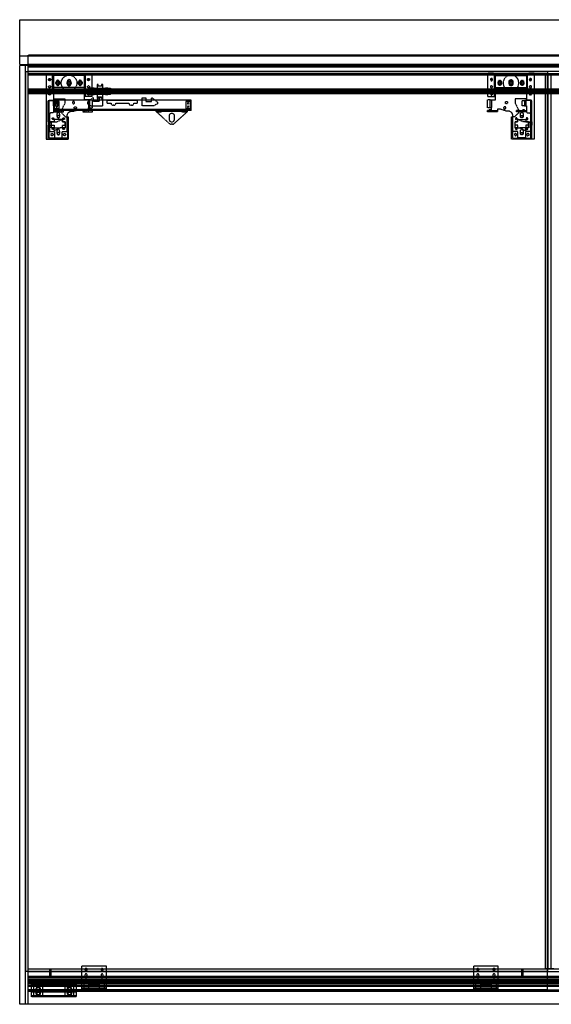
# Model space of a CAD drawing. Header units: millimetres. Extents: x 0 to 3534, y 0 to 2202.
# Tile 1 of 3: x 0 to 1190, y 0 to 2202. Entities that reach past the tile are written whole.
import ezdxf

# ---------------------------------------------------------------- set-up
doc = ezdxf.new("R2010")
doc.units = ezdxf.units.MM
doc.header["$LTSCALE"] = 10
doc.linetypes.add('ALLCAD_Strich', pattern=[0.2, 0.15, -0.05])
doc.layers.add('BESCH_KONT_sich_schn_ansi_2d', color=40, linetype='Continuous')

msp = doc.modelspace()

# ---------------------------------------------------------------- linework, layer by layer
at = {"layer": 'BESCH_KONT_sich_schn_ansi_2d', "linetype": 'ALLCAD_Strich', "extrusion": (0, 1, -2.22045e-16)}
for p, q in [((0, 2202), (3534, 2202)), ((0, 2102), (0, 2202)), ((0, 2121), (3534, 2121)), ((3515, 2122.5), (19, 2122.5)), ((19, 2121.6), (19, 2122.5)), ((3515, 2122), (19, 2122)), ((3515, 2121.6), (19, 2121.6)), ((19, 2121), (19, 2121.6)), ((19, 2121), (19, 2121)), ((19, 2121), (19, 2121)), ((19, 2121), (19, 2121)), ((19, 2121), (19, 2121)), ((19, 2121), (19, 2121)), ((19, 2121), (19, 2121)), ((19, 2121), (19, 2121)), ((19, 2121), (19, 2121)), ((19, 2121), (19, 2121)), ((19, 2121), (19, 2121)), ((19, 2102), (19, 2121)), ((19, 2121), (19, 2121)), ((19, 2121), (19, 2121)), ((19, 2121), (19, 2121)), ((19, 2121), (19, 2121)), ((19, 2121), (19, 2121)), ((19, 2121), (19, 2121)), ((19, 2121), (19, 2121)), ((19, 2121), (19, 2121)), ((19, 2121), (19, 2121)), ((19, 2121), (19, 2121)), ((19, 2121), (19, 2121)), ((19, 2121), (19, 2121)), ((19, 2121), (19, 2121)), ((19, 2121), (19, 2121)), ((19, 2121), (19, 2121)), ((0, 2102), (3534, 2102)), ((0, 2100), (19, 2100)), ((0, 0), (0, 2100)), ((13, 0), (13, 2100)), ((19, 2100), (19, 2102)), ((3515, 2101.5), (19, 2101.5)), ((19, 0), (19, 2100)), ((3515, 2100), (19, 2100)), ((3515, 2098.5), (19, 2098.5)), ((1314, 2097.5), (19, 2097.5)), ((1257.5, 2096), (19, 2096)), ((13.5, 2086.5), (1182, 2086.5)), ((13.5, 73.5), (13.5, 2086.5)), ((19, 2087), (3515, 2087)), ((59, 2081), (19, 2081)), ((19, 2080), (1181, 2080)), ((19, 32), (19, 2080)), ((3515, 2079), (19, 2079)), ((1238, 2078), (19, 2078)), ((59, 2082), (71, 2082)), ((59, 2080), (59, 2082)), ((71, 2081), (59, 2081)), ((59, 2080), (59, 1935)), ((71, 2080), (71, 2082)), ((150, 2081), (71, 2081)), ((73.5, 2050.5), (73.5, 2080)), ((75.5, 2080), (75.5, 2050.5)), ((76, 2077), (76, 2025)), ((145, 2077), (76, 2077)), ((145, 2023), (145, 2077)), ((145.5, 2050.5), (145.5, 2080)), ((147.5, 2030), (147.5, 2080)), ((150, 2082), (162, 2082)), ((150, 2080), (150, 2082)), ((162, 2081), (150, 2081)), ((162, 2080), (162, 2082)), ((1048, 2081), (162, 2081)), ((162, 2030), (162, 2080)), ((1048, 2080), (1048, 2082)), ((1060, 2082), (1048, 2082)), ((1060, 2081), (1048, 2081)), ((1048, 2030), (1048, 2080)), ((1060, 2080), (1060, 2082)), ((1139, 2081), (1060, 2081)), ((1062.5, 2030), (1062.5, 2080)), ((1064.5, 2050.5), (1064.5, 2080)), ((1065, 2023), (1065, 2077)), ((1065, 2077), (1134, 2077)), ((1134, 2077), (1134, 2025)), ((1134.5, 2080), (1134.5, 2050.5)), ((1136.5, 2050.5), (1136.5, 2080)), ((1139, 2080), (1139, 2082)), ((1151, 2082), (1139, 2082)), ((1151, 2081), (1139, 2081)), ((1151, 2080), (1151, 2082)), ((1221, 2081), (1151, 2081)), ((1151, 2080), (1151, 1935)), ((1176.5, 79), (1176.5, 2081)), ((1181, 2080), (2353, 2080)), ((1181, 32), (1181, 2080)), ((1182, 73.5), (1182, 2086.5)), ((1182.5, 79), (1182.5, 2081)), ((1189.5, 79), (1189.5, 2081)), ((73.5, 2050.5), (73.5, 2047)), ((75.5, 2050.5), (73.5, 2050.5)), ((145.5, 2050.5), (75.5, 2050.5)), ((82.5, 2064), (82.5, 2058)), ((88.5, 2058), (88.5, 2064)), ((106.5, 2064), (106.5, 2058)), ((114.5, 2058), (114.5, 2064)), ((132.5, 2064), (132.5, 2058)), ((138.5, 2058), (138.5, 2064)), ((147.2, 2050.5), (145.5, 2050.5)), ((147.2, 2047), (147.2, 2050.5)), ((161, 2048.5), (156, 2048.5)), ((156, 2045.5), (156, 2048.5)), ((157, 2046.5), (157, 2048.5)), ((160, 2046.5), (160, 2048.5)), ((161, 2045.5), (161, 2048.5)), ((167, 2048.5), (162, 2048.5)), ((167, 2048.5), (192, 2048.5)), ((167, 2045.5), (167, 2048.5)), ((175.8, 2057), (173.2, 2057)), ((173.2, 2057), (173.2, 2048.5)), ((175.8, 2053.5), (175.8, 2057)), ((183.2, 2053.5), (175.8, 2053.5)), ((183.2, 2057), (183.2, 2053.5)), ((185.8, 2057), (183.2, 2057)), ((185.8, 2048.5), (185.8, 2057)), ((197, 2048.5), (192, 2048.5)), ((192, 2045.5), (192, 2048.5)), ((197, 2045.5), (197, 2048.5)), ((198, 2048.5), (203, 2048.5)), ((198, 2048.5), (198, 2045.5)), ((199, 2048.5), (199, 2046.5)), ((202, 2048.5), (202, 2046.5)), ((203, 2048.5), (203, 2045.5)), ((1062.8, 2050.5), (1064.5, 2050.5)), ((1062.8, 2047), (1062.8, 2050.5)), ((1064.5, 2050.5), (1134.5, 2050.5)), ((1071.5, 2058), (1071.5, 2064)), ((1077.5, 2064), (1077.5, 2058)), ((1095.5, 2058), (1095.5, 2064)), ((1103.5, 2064), (1103.5, 2058)), ((1121.5, 2058), (1121.5, 2064)), ((1127.5, 2064), (1127.5, 2058)), ((1134.5, 2050.5), (1136.5, 2050.5)), ((1136.5, 2050.5), (1136.5, 2047)), ((3515, 2046.5), (19, 2046.5)), ((3515, 2045.5), (19, 2045.5)), ((3515, 2044), (19, 2044)), ((3515, 2043), (19, 2043)), ((3515, 2040), (19, 2040)), ((3515, 2037.5), (19, 2037.5)), ((3515, 2036.5), (19, 2036.5)), ((73.5, 2047), (75.5, 2047)), ((75.5, 2047), (75.5, 2022)), ((145.5, 2047), (147.2, 2047)), ((145.5, 2030), (145.5, 2047)), ((162, 2030), (145.5, 2030)), ((163.3, 2027), (151.8, 2017.5)), ((152, 2043.5), (152, 2045.5)), ((207, 2043.5), (152, 2043.5)), ((152, 2039.5), (152, 2037.5)), ((152, 2039.5), (207, 2039.5)), ((207, 2037.5), (152, 2037.5)), ((156, 2037.5), (156, 2034.5)), ((156, 2034.5), (161, 2034.5)), ((157, 2046.5), (157, 2046.5)), ((157, 2046.5), (157, 2046.5)), ((157, 2046.5), (157, 2046.5)), ((157, 2046.5), (157, 2046.5)), ((157, 2046.5), (157, 2046.5)), ((157, 2046.5), (157, 2046.5)), ((157, 2046.5), (157, 2046.5)), ((157, 2046.5), (157, 2046.5)), ((157, 2046.5), (157, 2046.5)), ((157, 2046.5), (157, 2046.5)), ((157, 2046.5), (157, 2046.5)), ((157, 2046.5), (157, 2046.5)), ((157, 2046.5), (157, 2046.5)), ((157, 2046.5), (157, 2046.5)), ((157, 2046.5), (157, 2046.5)), ((157, 2046.5), (157, 2046.5)), ((157, 2046.5), (157, 2046.5)), ((157, 2046.5), (157, 2046.5)), ((157, 2046.5), (157, 2046.5)), ((157, 2046.5), (157, 2046.5)), ((157, 2036.5), (157, 2036.5)), ((157, 2036.5), (157, 2036.5)), ((157, 2036.5), (157, 2036.5)), ((157, 2036.5), (157, 2036.5)), ((157, 2036.5), (157, 2036.5)), ((157, 2036.5), (157, 2036.5)), ((157, 2036.5), (157, 2036.5)), ((157, 2036.5), (157, 2036.5)), ((157, 2036.5), (157, 2036.5)), ((157, 2036.5), (157, 2036.5)), ((157, 2036.5), (157, 2036.5)), ((157, 2036.5), (157, 2036.5)), ((157, 2036.5), (157, 2036.5)), ((157, 2036.5), (157, 2036.5)), ((157, 2036.5), (157, 2036.5)), ((157, 2036.5), (157, 2036.5)), ((157, 2036.5), (157, 2036.5)), ((157, 2036.5), (157, 2036.5)), ((157, 2036.5), (157, 2036.5)), ((157, 2036.5), (157, 2036.5)), ((157, 2036.5), (157, 2034.5)), ((160, 2036.5), (160, 2034.5)), ((161, 2037.5), (161, 2034.5)), ((162, 2034.5), (167, 2034.5)), ((165.3, 2027), (163.3, 2027)), ((165.3, 2019), (165.3, 2027)), ((167, 2037.5), (167, 2034.5)), ((192, 2034.5), (167, 2034.5)), ((173.2, 2034.5), (173.2, 2026)), ((173.2, 2026), (175.8, 2026)), ((175.8, 2029.5), (183.2, 2029.5)), ((175.8, 2026), (175.8, 2029.5)), ((177.8, 2027), (177.8, 2019)), ((186.3, 2027), (177.8, 2027)), ((183.2, 2029.5), (183.2, 2026)), ((183.2, 2026), (185.8, 2026)), ((185.8, 2026), (185.8, 2034.5)), ((186.3, 2009.5), (186.3, 2027)), ((192, 2037.5), (192, 2034.5)), ((192, 2034.5), (197, 2034.5)), ((197, 2037.5), (197, 2034.5)), ((198, 2034.5), (198, 2037.5)), ((203, 2034.5), (198, 2034.5)), ((199, 2034.5), (199, 2036.5)), ((202, 2034.5), (202, 2036.5)), ((203, 2034.5), (203, 2037.5)), ((207, 2043.5), (207, 2045.5)), ((207, 2039.5), (207, 2037.5)), ((273.8, 2027), (282.3, 2027)), ((273.8, 2009.5), (273.8, 2027)), ((282.3, 2027), (282.3, 2019)), ((294.8, 2027), (296.8, 2027)), ((294.8, 2019), (294.8, 2027)), ((296.8, 2027), (308.3, 2017.5)), ((1048, 2030), (1064.5, 2030)), ((1064.5, 2047), (1062.8, 2047)), ((1064.5, 2030), (1064.5, 2047)), ((1134.5, 2047), (1134.5, 2022)), ((1136.5, 2047), (1134.5, 2047)), ((64, 2021.5), (66, 2021.5)), ((64, 1973.2), (64, 2021.5)), ((66, 1973.2), (66, 2022)), ((66, 2022), (75.5, 2022)), ((66, 2021.5), (80, 2021.5)), ((76, 2025), (101, 2025)), ((196, 2022), (76, 2022)), ((76, 2009), (76, 2022)), ((76, 2009), (76, 1999)), ((80, 2009), (76, 2009)), ((77.5, 2021.5), (77.5, 2009)), ((88.5, 2018.8), (77.5, 2018.8)), ((77.5, 2009), (77.5, 2003.2)), ((85.5, 2021.5), (80, 2021.5)), ((80, 2021.5), (80, 2009)), ((80, 2009), (85.5, 2009)), ((85.5, 2009), (85.5, 2021.5)), ((88.5, 2003.2), (88.5, 2018.8)), ((101, 2015), (93, 1999)), ((101, 2025), (101, 2015)), ((157, 2023), (145, 2023)), ((151.8, 2017.5), (151.8, 2014)), ((151.8, 2014), (159.8, 2009.5)), ((154, 2023), (154, 2005)), ((154, 2005), (157, 2005)), ((154, 1996), (154, 2005)), ((157, 2023), (163, 2023)), ((157, 2005), (157, 2023)), ((157, 2005), (163, 2005)), ((159.8, 2009.5), (186.3, 2009.5)), ((163, 2005), (163, 2023)), ((177.8, 2019), (165.3, 2019)), ((196, 2015.5), (196, 2022)), ((264, 2022), (196, 2022)), ((264, 2021), (196, 2021)), ((264, 2021), (196, 2021)), ((196, 2015.5), (204.5, 2015.5)), ((210.5, 2010.5), (209.5, 2010.5)), ((215.5, 2015.5), (244.5, 2015.5)), ((250.5, 2010.5), (249.5, 2010.5)), ((255.5, 2015.5), (264, 2015.5)), ((264, 2015.5), (264, 2022)), ((384, 2022), (264, 2022)), ((300.3, 2009.5), (273.8, 2009.5)), ((282.3, 2019), (294.8, 2019)), ((308.3, 2014), (300.3, 2009.5)), ((308.3, 2017.5), (308.3, 2014)), ((382.5, 2018.8), (371.5, 2018.8)), ((371.5, 2018.8), (371.5, 2003.2)), ((371.5, 2018.8), (371.5, 2018.8)), ((371.5, 2018.8), (371.5, 2018.8)), ((371.5, 2018.8), (371.5, 2018.8)), ((371.5, 2018.8), (371.5, 2018.8)), ((371.5, 2018.8), (371.5, 2018.8)), ((371.5, 2018.8), (371.5, 2018.8)), ((371.5, 2018.8), (371.5, 2018.8)), ((371.5, 2018.8), (371.5, 2018.8)), ((371.5, 2018.8), (371.5, 2018.8)), ((371.5, 2018.8), (371.5, 2018.8)), ((371.5, 2018.8), (371.5, 2018.8)), ((371.5, 2018.8), (371.5, 2018.8)), ((371.5, 2018.8), (371.5, 2018.8)), ((371.5, 2018.8), (371.5, 2018.8)), ((371.5, 2018.8), (371.5, 2018.8)), ((371.5, 2018.8), (371.5, 2018.8)), ((371.5, 2018.8), (371.5, 2018.8)), ((371.5, 2018.8), (371.5, 2018.8)), ((371.5, 2018.8), (371.5, 2018.8)), ((371.5, 2018.8), (371.5, 2018.8)), ((371.5, 2018.8), (371.5, 2018.8)), ((371.5, 2018.8), (371.5, 2018.8)), ((371.5, 2018.8), (371.5, 2018.8)), ((371.5, 2018.8), (371.5, 2018.8)), ((371.5, 2018.8), (371.5, 2018.8)), ((371.5, 2018.8), (371.5, 2018.8)), ((371.5, 2018.8), (371.5, 2018.8)), ((371.5, 2018.8), (371.5, 2018.8)), ((371.5, 2018.8), (371.5, 2018.8)), ((371.5, 2018.8), (371.5, 2018.8)), ((371.5, 2018.8), (371.5, 2018.8)), ((371.5, 2018.8), (371.5, 2018.8)), ((382.5, 2003.2), (382.5, 2018.8)), ((384, 1999), (384, 2022)), ((1047, 2005), (1047, 2023)), ((1053, 2023), (1047, 2023)), ((1053, 2005), (1047, 2005)), ((1053, 2023), (1065, 2023)), ((1053, 2005), (1053, 2023)), ((1056, 2005), (1053, 2005)), ((1056, 2023), (1056, 2005)), ((1056, 1996), (1056, 2005)), ((1109, 2025), (1109, 2015)), ((1134, 2025), (1109, 2025)), ((1109, 2015), (1117, 1999)), ((1124.5, 2009), (1124.5, 2021.5)), ((1124.5, 2021.5), (1130, 2021.5)), ((1130, 2009), (1124.5, 2009)), ((1130, 2021.5), (1130, 2009)), ((1144, 2021.5), (1130, 2021.5)), ((1130, 2009), (1134, 2009)), ((1132.5, 2021.5), (1132.5, 2009)), ((1134, 2009), (1134, 1999)), ((1144, 2022), (1134.5, 2022)), ((1144, 1973.2), (1144, 2022)), ((1146, 2021.5), (1144, 2021.5)), ((1146, 1973.2), (1146, 2021.5)), ((66.5, 1989), (66.5, 1952)), ((74, 1994), (71.5, 1994)), ((384, 2001), (76, 2001)), ((76, 1999), (76, 1996)), ((93, 1999), (76, 1999)), ((76, 1998), (89, 1998)), ((76, 1996), (89, 1996)), ((77.5, 2003.2), (88.5, 2003.2)), ((80, 1999), (80, 2001)), ((80, 1999), (80, 2001)), ((83.5, 1991.5), (83.5, 1985.5)), ((84, 1999), (84, 2001)), ((84, 1999), (84, 2001)), ((89, 1999), (89, 2001)), ((89, 1996), (89, 1999)), ((89, 1998), (102.5, 1985)), ((89, 1996), (98, 1996)), ((89.5, 1985.5), (89.5, 1991.5)), ((90, 1996), (90, 1999)), ((141, 1999), (93, 1999)), ((94, 1996), (94, 1999)), ((95, 1999), (95, 2001)), ((98, 1996), (98, 1999)), ((102.5, 1985), (107, 1985)), ((106.5, 1952), (106.5, 1987.5)), ((107, 1985), (109, 1985)), ((107, 1985), (107, 1937)), ((109, 1935), (109, 1985)), ((116.5, 1997.5), (121, 1997.5)), ((121, 1997.5), (135, 2002)), ((135, 2002), (141, 2002)), ((141, 2002), (141, 1996)), ((154, 1999), (141, 1999)), ((141, 1996), (154, 1996)), ((144, 1999), (144, 2001)), ((145, 1996), (145, 1999)), ((149, 1996), (149, 1999)), ((150, 1999), (150, 2001)), ((305.5, 1999), (154, 1999)), ((154, 1996), (163, 1996)), ((155, 1999), (155, 2001)), ((155, 1999), (155, 2001)), ((159, 1999), (159, 2001)), ((159, 1999), (159, 2001)), ((163, 1996), (163, 1999)), ((301, 1999), (301, 2001)), ((305, 1999), (305, 2001)), ((305.5, 1996.5), (305.5, 1999)), ((375.5, 1999), (305.5, 1999)), ((375.5, 1997), (305.5, 1997)), ((305.5, 1996.5), (335.7, 1969.3)), ((309, 1995.5), (309, 1997)), ((317, 1995.5), (309, 1995.5)), ((310, 1999), (310, 2001)), ((311, 1995.5), (311, 1999)), ((315, 1995.5), (315, 1999)), ((316, 1999), (316, 2001)), ((317, 1995.5), (317, 1997)), ((335.5, 1978), (335.5, 1988)), ((345.3, 1969.3), (375.5, 1996.5)), ((345.5, 1988), (345.5, 1978)), ((364, 1995.5), (364, 1997)), ((372, 1995.5), (364, 1995.5)), ((365, 1999), (365, 2001)), ((366, 1995.5), (366, 1999)), ((370, 1995.5), (370, 1999)), ((371, 1999), (371, 2001)), ((371.5, 2003.2), (382.5, 2003.2)), ((372, 1995.5), (372, 1997)), ((375.5, 1996.5), (375.5, 1999)), ((384, 1999), (375.5, 1999)), ((376, 1999), (376, 2001)), ((380, 1999), (380, 2001)), ((1047, 1996), (1047, 1999)), ((1056, 1999), (1047, 1999)), ((1056, 1996), (1047, 1996)), ((1051, 2001), (1055, 2001)), ((1051, 1999), (1051, 2001)), ((1055, 1999), (1055, 2001)), ((1056, 1999), (1069, 1999)), ((1069, 1996), (1056, 1996)), ((1061, 1996), (1061, 1999)), ((1065, 1996), (1065, 1999)), ((1069, 2002), (1069, 1996)), ((1075, 2002), (1069, 2002)), ((1089, 1997.5), (1075, 2002)), ((1093.5, 1997.5), (1089, 1997.5)), ((1101, 1935), (1101, 1985)), ((1103, 1985), (1101, 1985)), ((1103, 1985), (1103, 1937)), ((1107.5, 1985), (1103, 1985)), ((1103.5, 1952), (1103.5, 1987.5)), ((1121, 1998), (1107.5, 1985)), ((1112, 1996), (1112, 1999)), ((1117, 1999), (1112, 1999)), ((1121, 1996), (1112, 1996)), ((1116, 1996), (1116, 1999)), ((1117, 1999), (1134, 1999)), ((1120, 1996), (1120, 1999)), ((1120.5, 1985.5), (1120.5, 1991.5)), ((1121, 1996), (1121, 1999)), ((1134, 1998), (1121, 1998)), ((1134, 1996), (1121, 1996)), ((1126, 2001), (1130, 2001)), ((1126, 1999), (1126, 2001)), ((1126.5, 1991.5), (1126.5, 1985.5)), ((1130, 1999), (1130, 2001)), ((1134, 1999), (1134, 1996)), ((1136, 1994), (1138.5, 1994)), ((1143.5, 1989), (1143.5, 1952)), ((63.5, 1973.2), (63.5, 1965.8)), ((66, 1973.2), (63.5, 1973.2)), ((63.5, 1965.8), (66, 1965.8)), ((64, 1935), (64, 1965.8)), ((77.5, 1973.2), (66, 1973.2)), ((66, 1937), (66, 1965.8)), ((66, 1965.8), (77.5, 1965.8)), ((71, 1971.5), (66.5, 1971.5)), ((66.5, 1962), (71, 1962)), ((71, 1960), (71, 1973.5)), ((71, 1973.5), (83, 1973.5)), ((77.5, 1960), (71, 1960)), ((77.5, 1979), (77.5, 1973.2)), ((95.5, 1979), (77.5, 1979)), ((77.5, 1965.8), (77.5, 1960)), ((77.5, 1954), (77.5, 1960)), ((90.5, 1960), (77.5, 1954)), ((77.5, 1960), (90.5, 1960)), ((83, 1973.5), (96, 1979.5)), ((102, 1960), (90.5, 1960)), ((95.5, 1973.2), (95.5, 1979)), ((101.5, 1973.2), (95.5, 1973.2)), ((95.5, 1965.8), (101.5, 1965.8)), ((95.5, 1960), (95.5, 1965.8)), ((96, 1979.5), (96, 1973.5)), ((96, 1973.5), (102, 1973.5)), ((101.5, 1965.8), (101.5, 1973.2)), ((102, 1973.5), (102, 1960)), ((341.9, 1968), (339.1, 1968)), ((1108, 1973.5), (1108, 1960)), ((1114, 1973.5), (1108, 1973.5)), ((1108, 1960), (1119.5, 1960)), ((1108.5, 1973.2), (1114.5, 1973.2)), ((1108.5, 1965.8), (1108.5, 1973.2)), ((1114.5, 1965.8), (1108.5, 1965.8)), ((1127, 1973.5), (1114, 1979.5)), ((1114, 1979.5), (1114, 1973.5)), ((1114.5, 1979), (1132.5, 1979)), ((1114.5, 1973.2), (1114.5, 1979)), ((1114.5, 1960), (1114.5, 1965.8)), ((1119.5, 1960), (1132.5, 1954)), ((1132.5, 1960), (1119.5, 1960)), ((1139, 1973.5), (1127, 1973.5)), ((1132.5, 1979), (1132.5, 1973.2)), ((1132.5, 1973.2), (1144, 1973.2)), ((1144, 1965.8), (1132.5, 1965.8)), ((1132.5, 1965.8), (1132.5, 1960)), ((1132.5, 1960), (1139, 1960)), ((1132.5, 1954), (1132.5, 1960)), ((1139, 1960), (1139, 1973.5)), ((1139, 1971.5), (1143.5, 1971.5)), ((1143.5, 1962), (1139, 1962)), ((1144, 1973.2), (1146.5, 1973.2)), ((1144, 1937), (1144, 1965.8)), ((1146.5, 1965.8), (1144, 1965.8)), ((1146, 1935), (1146, 1965.8)), ((1146.5, 1973.2), (1146.5, 1965.8)), ((66.5, 1952), (77.8, 1952)), ((77.8, 1952), (77.8, 1938)), ((77.8, 1938), (95.2, 1938)), ((83.5, 1953.5), (83.5, 1947.5)), ((89.5, 1947.5), (89.5, 1953.5)), ((95.2, 1952), (106.5, 1952)), ((95.2, 1938), (95.2, 1952)), ((1114.8, 1952), (1103.5, 1952)), ((1114.8, 1938), (1114.8, 1952)), ((1132.2, 1938), (1114.8, 1938)), ((1120.5, 1947.5), (1120.5, 1953.5)), ((1126.5, 1953.5), (1126.5, 1947.5)), ((1132.2, 1952), (1132.2, 1938)), ((1143.5, 1952), (1132.2, 1952)), ((59, 1935), (109, 1935)), ((107, 1937), (66, 1937)), ((1151, 1935), (1101, 1935)), ((1103, 1937), (1144, 1937)), ((1182, 73.5), (13.5, 73.5)), ((19, 79), (3515, 79)), ((19, 73), (3515, 73)), ((67.5, 60), (67.5, 79)), ((70.5, 60), (70.5, 79)), ((139, 33.5), (139, 85.5)), ((194, 85.5), (139, 85.5)), ((194, 33.5), (194, 85.5)), ((1016, 33.5), (1016, 85.5)), ((1071, 85.5), (1016, 85.5)), ((1071, 33.5), (1071, 85.5)), ((1123.5, 60), (1123.5, 79)), ((1126.5, 60), (1126.5, 79)), ((1195.5, 79), (1176.5, 79)), ((3515, 62), (19, 62)), ((3515, 60), (19, 60)), ((3515, 59), (19, 59)), ((3515, 58.5), (19, 58.5)), ((3515, 54.5), (19, 54.5)), ((3515, 54), (19, 54)), ((3515, 53.6), (19, 53.6)), ((3515, 53.5), (19, 53.5)), ((3515, 50), (19, 50)), ((19, 50), (19, 50)), ((19, 50), (19, 50)), ((19, 50), (19, 50)), ((19, 50), (19, 50)), ((19, 50), (19, 50)), ((19, 50), (19, 50)), ((19, 50), (19, 50)), ((19, 50), (19, 50)), ((19, 50), (19, 50)), ((19, 50), (19, 50)), ((19, 50), (19, 50)), ((19, 50), (19, 50)), ((19, 50), (19, 50)), ((19, 50), (19, 50)), ((19, 50), (19, 50)), ((19, 50), (19, 50)), ((19, 50), (19, 50)), ((19, 50), (19, 50)), ((19, 50), (19, 50)), ((19, 50), (19, 50)), ((19, 50), (19, 50)), ((19, 50), (19, 50)), ((19, 50), (19, 50)), ((3515, 48), (19, 48)), ((3515, 46), (19, 46)), ((3515, 45), (19, 45)), ((126.5, 52.5), (26.5, 52.5)), ((26.5, 39.5), (26.5, 52.5)), ((106.5, 50.5), (106.5, 46)), ((126.5, 50.5), (106.5, 50.5)), ((106.5, 50.5), (106.5, 46)), ((126.5, 50.5), (106.5, 50.5)), ((106.5, 46), (106.5, 41.5)), ((106.5, 46), (106.5, 41.5)), ((126.5, 52.5), (126.5, 39.5)), ((139, 52), (126.5, 52)), ((144, 52), (144, 45.5)), ((155.5, 52), (144, 52)), ((144, 45.5), (154, 45.5)), ((144, 36), (144, 45.5)), ((154, 45.5), (154, 36)), ((155.5, 43), (155.5, 52)), ((174.8, 51.5), (158.3, 51.5)), ((158.3, 44.5), (158.3, 51.5)), ((174.8, 44.5), (158.3, 44.5)), ((164, 51.5), (164, 43)), ((169, 51.5), (169, 43)), ((174.8, 44.5), (174.8, 51.5)), ((177.5, 52), (177.5, 43)), ((189, 52), (177.5, 52)), ((179, 45.5), (189, 45.5)), ((179, 36), (179, 45.5)), ((189, 45.5), (189, 52)), ((189, 45.5), (189, 36)), ((1021, 52), (1021, 45.5)), ((1032.5, 52), (1021, 52)), ((1021, 45.5), (1031, 45.5)), ((1021, 36), (1021, 45.5)), ((1031, 45.5), (1031, 36)), ((1032.5, 43), (1032.5, 52)), ((1051.8, 51.5), (1035.3, 51.5)), ((1035.3, 44.5), (1035.3, 51.5)), ((1051.8, 44.5), (1035.3, 44.5)), ((1041, 51.5), (1041, 43)), ((1046, 51.5), (1046, 43)), ((1051.8, 44.5), (1051.8, 51.5)), ((1054.5, 52), (1054.5, 43)), ((1066, 52), (1054.5, 52)), ((1056, 45.5), (1066, 45.5)), ((1056, 36), (1056, 45.5)), ((1066, 45.5), (1066, 52)), ((1066, 45.5), (1066, 36)), ((3412.5, 41.5), (19, 41.5)), ((3515, 39.5), (19, 39.5)), ((1181, 32), (19, 32)), ((26.5, 31), (19, 31)), ((26.5, 29), (19, 29)), ((126.5, 42), (26.5, 42)), ((26.5, 39.5), (26.5, 39.5)), ((26.5, 32), (26.5, 39.5)), ((26.5, 39.5), (26.5, 39.5)), ((26.5, 39.5), (26.5, 39.5)), ((26.5, 39.5), (26.5, 39.5)), ((26.5, 39.5), (26.5, 39.5)), ((26.5, 39.5), (26.5, 39.5)), ((26.5, 39.5), (26.5, 39.5)), ((26.5, 39.5), (26.5, 39.5)), ((26.5, 39.5), (26.5, 39.5)), ((26.5, 39.5), (26.5, 39.5)), ((26.5, 39.5), (26.5, 39.5)), ((26.5, 39.5), (26.5, 39.5)), ((26.5, 39.5), (26.5, 39.5)), ((26.5, 39.5), (26.5, 39.5)), ((26.5, 39.5), (26.5, 39.5)), ((26.5, 39.5), (26.5, 39.5)), ((26.5, 39.5), (26.5, 39.5)), ((26.5, 39.5), (26.5, 39.5)), ((26.5, 39.5), (26.5, 39.5)), ((26.5, 39.5), (26.5, 39.5)), ((26.5, 39.5), (26.5, 39.5)), ((26.5, 39.5), (26.5, 39.5)), ((26.5, 39.5), (26.5, 39.5)), ((26.5, 39.5), (26.5, 39.5)), ((26.5, 39.5), (26.5, 39.5)), ((26.5, 29.5), (26.5, 32)), ((126.5, 31), (26.5, 31)), ((126.5, 29.5), (26.5, 29.5)), ((26.5, 27.5), (26.5, 29.5)), ((126.5, 29), (26.5, 29)), ((26.5, 29), (26.5, 29)), ((26.5, 29), (26.5, 29)), ((26.5, 29), (26.5, 29)), ((26.5, 29), (26.5, 29)), ((26.5, 29), (26.5, 29)), ((26.5, 29), (26.5, 29)), ((26.5, 29), (26.5, 29)), ((26.5, 29), (26.5, 29)), ((26.5, 29), (26.5, 29)), ((26.5, 29), (26.5, 29)), ((26.5, 29), (26.5, 29)), ((26.5, 29), (26.5, 29)), ((26.5, 29), (26.5, 29)), ((26.5, 29), (26.5, 29)), ((26.5, 29), (26.5, 29)), ((26.5, 29), (26.5, 29)), ((26.5, 29), (26.5, 29)), ((26.5, 29), (26.5, 29)), ((26.5, 29), (26.5, 29)), ((26.5, 29), (26.5, 29)), ((26.5, 29), (26.5, 29)), ((26.5, 29), (26.5, 29)), ((26.5, 29), (26.5, 29)), ((126.5, 27.5), (26.5, 27.5)), ((26.5, 19), (26.5, 27.5)), ((31.5, 43.6), (51.5, 43.6)), ((31.5, 42.6), (31.5, 43.6)), ((51.5, 42.6), (31.5, 42.6)), ((31.5, 40.9), (31.5, 42.6)), ((51.5, 40.9), (31.5, 40.9)), ((31.5, 29.5), (31.5, 40.9)), ((31.5, 33.1), (51.5, 33.1)), ((51.5, 32.1), (31.5, 32.1)), ((51.5, 30.4), (31.5, 30.4)), ((31.5, 28), (31.5, 29.5)), ((51.5, 28), (31.5, 28)), ((31.5, 19), (31.5, 28)), ((51.5, 43.6), (51.5, 42.6)), ((51.5, 40.9), (51.5, 42.6)), ((51.5, 29.5), (51.5, 40.9)), ((51.5, 28), (51.5, 29.5)), ((51.5, 19), (51.5, 28)), ((101.5, 43.6), (121.5, 43.6)), ((101.5, 42.6), (101.5, 43.6)), ((121.5, 42.6), (101.5, 42.6)), ((101.5, 40.9), (101.5, 42.6)), ((121.5, 40.9), (101.5, 40.9)), ((101.5, 29.5), (101.5, 40.9)), ((101.5, 33.1), (121.5, 33.1)), ((121.5, 32.1), (101.5, 32.1)), ((121.5, 30.4), (101.5, 30.4)), ((101.5, 28), (101.5, 29.5)), ((121.5, 28), (101.5, 28)), ((101.5, 19), (101.5, 28)), ((106.5, 40), (106.5, 35.5)), ((126.5, 40), (106.5, 40)), ((106.5, 40), (106.5, 35.5)), ((126.5, 40), (106.5, 40)), ((106.5, 35.5), (106.5, 31)), ((106.5, 35.5), (106.5, 31)), ((121.5, 43.6), (121.5, 42.6)), ((121.5, 40.9), (121.5, 42.6)), ((121.5, 29.5), (121.5, 40.9)), ((121.5, 28), (121.5, 29.5)), ((121.5, 19), (121.5, 28)), ((139, 40), (126.5, 40)), ((126.5, 39.5), (126.5, 32)), ((126.5, 32), (126.5, 29.5)), ((144, 31), (126.5, 31)), ((126.5, 29.5), (126.5, 27.5)), ((139, 29.5), (126.5, 29.5)), ((1301, 29), (126.5, 29)), ((126.5, 27.5), (126.5, 19)), ((144, 36), (139, 36)), ((139, 33.5), (139, 29.5)), ((144, 33.5), (139, 33.5)), ((154, 36), (144, 36)), ((144, 36), (144, 33.5)), ((144, 33.5), (144, 32)), ((154, 33.5), (144, 33.5)), ((144, 32), (144, 29.5)), ((154, 31), (144, 31)), ((154, 29.5), (144, 29.5)), ((148, 36), (148, 32)), ((148, 36), (148, 33.5)), ((153, 36), (153, 32)), ((153, 36), (153, 33.5)), ((179, 36), (154, 36)), ((154, 32), (154, 33.5)), ((179, 33.5), (154, 33.5)), ((154, 29.5), (154, 32)), ((179, 31), (154, 31)), ((177.5, 43), (155.5, 43)), ((163.5, 36), (163.5, 33.5)), ((164, 36), (164, 32)), ((164, 36), (164, 33.5)), ((165, 36), (165, 33.5)), ((168, 36), (168, 33.5)), ((169, 36), (169, 32)), ((169, 36), (169, 33.5)), ((169.5, 36), (169.5, 33.5)), ((177.5, 43), (177.5, 43)), ((177.5, 43), (177.5, 43)), ((177.5, 43), (177.5, 43)), ((177.5, 43), (177.5, 43)), ((177.5, 43), (177.5, 43)), ((177.5, 43), (177.5, 43)), ((177.5, 43), (177.5, 43)), ((177.5, 43), (177.5, 43)), ((177.5, 43), (177.5, 43)), ((177.5, 43), (177.5, 43)), ((177.5, 43), (177.5, 43)), ((177.5, 43), (177.5, 43)), ((177.5, 43), (177.5, 43)), ((177.5, 43), (177.5, 43)), ((177.5, 43), (177.5, 43)), ((177.5, 43), (177.5, 43)), ((177.5, 43), (177.5, 43)), ((177.5, 43), (177.5, 43)), ((177.5, 43), (177.5, 43)), ((189, 36), (179, 36)), ((179, 32), (179, 33.5)), ((189, 33.5), (179, 33.5)), ((179, 29.5), (179, 32)), ((189, 31), (179, 31)), ((189, 29.5), (179, 29.5)), ((180, 36), (180, 32)), ((180, 36), (180, 33.5)), ((185, 36), (185, 32)), ((185, 36), (185, 33.5)), ((194, 36), (189, 36)), ((189, 36), (189, 33.5)), ((189, 32), (189, 33.5)), ((194, 33.5), (189, 33.5)), ((189, 29.5), (189, 32)), ((1021, 31), (189, 31)), ((1021, 36), (1016, 36)), ((1021, 33.5), (1016, 33.5)), ((1031, 36), (1021, 36)), ((1021, 36), (1021, 33.5)), ((1021, 33.5), (1021, 32)), ((1031, 33.5), (1021, 33.5)), ((1021, 32), (1021, 29.5)), ((1031, 31), (1021, 31)), ((1031, 29.5), (1021, 29.5)), ((1025, 36), (1025, 32)), ((1025, 36), (1025, 33.5)), ((1030, 36), (1030, 32)), ((1030, 36), (1030, 33.5)), ((1056, 36), (1031, 36)), ((1031, 32), (1031, 33.5)), ((1056, 33.5), (1031, 33.5)), ((1031, 29.5), (1031, 32)), ((1056, 31), (1031, 31)), ((1054.5, 43), (1032.5, 43)), ((1040.5, 36), (1040.5, 33.5)), ((1041, 36), (1041, 32)), ((1041, 36), (1041, 33.5)), ((1042, 36), (1042, 33.5)), ((1045, 36), (1045, 33.5)), ((1046, 36), (1046, 32)), ((1046, 36), (1046, 33.5)), ((1046.5, 36), (1046.5, 33.5)), ((1054.5, 43), (1054.5, 43)), ((1054.5, 43), (1054.5, 43)), ((1054.5, 43), (1054.5, 43)), ((1054.5, 43), (1054.5, 43)), ((1054.5, 43), (1054.5, 43)), ((1054.5, 43), (1054.5, 43)), ((1054.5, 43), (1054.5, 43)), ((1054.5, 43), (1054.5, 43)), ((1054.5, 43), (1054.5, 43)), ((1054.5, 43), (1054.5, 43)), ((1054.5, 43), (1054.5, 43)), ((1054.5, 43), (1054.5, 43)), ((1054.5, 43), (1054.5, 43)), ((1054.5, 43), (1054.5, 43)), ((1054.5, 43), (1054.5, 43)), ((1054.5, 43), (1054.5, 43)), ((1054.5, 43), (1054.5, 43)), ((1054.5, 43), (1054.5, 43)), ((1054.5, 43), (1054.5, 43)), ((1066, 36), (1056, 36)), ((1056, 32), (1056, 33.5)), ((1066, 33.5), (1056, 33.5)), ((1056, 29.5), (1056, 32)), ((1066, 31), (1056, 31)), ((1066, 29.5), (1056, 29.5)), ((1057, 36), (1057, 32)), ((1057, 36), (1057, 33.5)), ((1062, 36), (1062, 32)), ((1062, 36), (1062, 33.5)), ((1071, 36), (1066, 36)), ((1066, 36), (1066, 33.5)), ((1066, 32), (1066, 33.5)), ((1071, 33.5), (1066, 33.5)), ((1066, 29.5), (1066, 32)), ((1301, 31), (1066, 31)), ((1181, 32), (2353, 32)), ((126.5, 19), (26.5, 19)), ((26.5, 17), (26.5, 19)), ((126.5, 17), (26.5, 17)), ((31.5, 17.5), (31.5, 19)), ((51.5, 17.5), (31.5, 17.5)), ((51.5, 17.5), (51.5, 19)), ((101.5, 17.5), (101.5, 19)), ((121.5, 17.5), (101.5, 17.5)), ((121.5, 17.5), (121.5, 19)), ((126.5, 19), (126.5, 17)), ((19, 0), (0, 0)), ((3515, 0), (19, 0))]:
    msp.add_line(p, q, dxfattribs=at)
at = {"layer": 'BESCH_KONT_sich_schn_ansi_2d', "linetype": 'ALLCAD_Strich'}
for centre, radius in [((67, 2068), 2.5), ((110.5, 2060.5), 17.5), ((154, 2068), 2.5), ((67, 2052), 2.5), ((85.5, 2060.5), 4.5), ((85.5, 2060.5), 2.5), ((110.5, 2060.5), 4.5), ((110.5, 2060.5), 2.5), ((135.5, 2060.5), 4.5), ((135.5, 2060.5), 2.5), ((154, 2052), 2.5), ((1074.5, 2060.5), 2.5), ((1099.5, 2060.5), 2.5), ((1124.5, 2060.5), 2.5), ((67, 2036), 2.5), ((154, 2036), 2.5), ((124.5, 2005), 2.5), ((1089.5, 2016.5), 2.5), ((74.5, 1980.5), 2), ((98.5, 1980.5), 2), ((1123.5, 1985.5), 2.5), ((74.5, 1958.5), 2), ((98.5, 1958.5), 2), ((72.5, 1945), 2.5), ((100.5, 1945), 2.5), ((1123.5, 1947.5), 2.5), ((41.5, 34.5), 3), ((41.5, 34.5), 3), ((41.5, 24), 3), ((41.5, 24), 3), ((111.5, 34.5), 3), ((111.5, 34.5), 3), ((111.5, 24), 3), ((111.5, 24), 3)]:
    msp.add_circle(centre, radius, dxfattribs=at)
at = {"layer": 'BESCH_KONT_sich_schn_ansi_2d', "linetype": 'ALLCAD_Strich', "extrusion": (0, -2.22045e-16, -1)}
for centre, radius in [((-1056, 2068), 2.5), ((-1099.5, 2060.5), 17.5), ((-1143, 2068), 2.5), ((-67, 2068), 1.5), ((-85.5, 2060.5), 2.5), ((-110.5, 2060.5), 2.5), ((-135.5, 2060.5), 2.5), ((-154, 2068), 1.5), ((-1056, 2052), 2.5), ((-1056, 2068), 1.5), ((-1074.5, 2060.5), 4.5), ((-1074.5, 2060.5), 2.5), ((-1099.5, 2060.5), 4.5), ((-1099.5, 2060.5), 2.5), ((-1124.5, 2060.5), 4.5), ((-1124.5, 2060.5), 2.5), ((-1143, 2052), 2.5), ((-1143, 2068), 1.5), ((-67, 2036), 1.5), ((-154, 2036), 1.5), ((-1056, 2036), 2.5), ((-1056, 2036), 1.5), ((-1143, 2036), 2.5), ((-1143, 2036), 1.5), ((-83, 2015), 1.5), ((-83, 2007), 1.5), ((-120.5, 2016.5), 2.5), ((-377, 2015), 1.5), ((-377, 2007), 1.5), ((-1085.5, 2005), 2.5), ((-86.5, 1985.5), 2.5), ((-1111.5, 1980.5), 2), ((-1135.5, 1980.5), 2), ((-1111.5, 1958.5), 2), ((-1135.5, 1958.5), 2), ((-86.5, 1947.5), 2.5), ((-1109.5, 1945), 2.5), ((-1137.5, 1945), 2.5), ((-148.5, 78), 2.5), ((-148.5, 65.5), 2.5), ((-148.5, 78), 1.5), ((-184.5, 78), 2.5), ((-184.5, 65.5), 2.5), ((-184.5, 78), 1.5), ((-1025.5, 78), 2.5), ((-1025.5, 65.5), 2.5), ((-1025.5, 78), 1.5), ((-1061.5, 78), 2.5), ((-1061.5, 65.5), 2.5), ((-1061.5, 78), 1.5), ((-148.5, 53), 2.5), ((-148.5, 53), 1.5), ((-184.5, 53), 2.5), ((-184.5, 53), 1.5), ((-1025.5, 53), 2.5), ((-1025.5, 53), 1.5), ((-1061.5, 53), 2.5), ((-1061.5, 53), 1.5)]:
    msp.add_circle(centre, radius, dxfattribs=at)
for centre, radius, start, end in [((-19, 2121), 0.00093, 90, 180), ((-19, 2121), 0.00093, 180, 270), ((-19, 2121), 0.00116, 90, 180), ((-19, 2121), 0.00116, 180, 270), ((-19, 2121), 0.00271, 0, 90), ((-19, 2121), 0.00271, 270, 0), ((-19, 2121), 0.00116, 90, 180), ((-19, 2121), 0.00116, 180, 270), ((-19, 2121), 0.00271, 0, 90), ((-19, 2121), 0.00271, 270, 0), ((-1074.5, 2064), 3, 0, 180), ((-1074.5, 2058), 3, 180, 360), ((-1099.5, 2064), 4, 0, 180), ((-1099.5, 2058), 4, 180, 0), ((-1124.5, 2064), 3, 0, 180), ((-1124.5, 2058), 3, 180, 0), ((-74, 1996), 2, 180, 270), ((-116.5, 1987.5), 10, 0, 90), ((-340.5, 1988), 5, 0, 180), ((-1123.5, 1991.5), 3, 0, 180), ((-1123.5, 1985.5), 3, 180, 0), ((-1138.5, 1989), 5, 90, 180), ((-340.5, 1978), 5, 180, 0), ((-1123.5, 1953.5), 3, 0, 180), ((-1123.5, 1947.5), 3, 180, 0), ((-19, 50), 0.00093, 90, 180), ((-19, 50), 0.00093, 180, 270), ((-19, 50), 0.00116, 90, 180), ((-19, 50), 0.00116, 180, 270), ((-19, 50), 0.00271, 0, 90), ((-19, 50), 0.00271, 270, 0), ((-19, 50), 0.00116, 90, 180), ((-19, 50), 0.00116, 180, 270), ((-19, 50), 0.00271, 0, 90), ((-19, 50), 0.00271, 270, 0), ((-26.5, 39.5), 0.00093, 90, 180), ((-26.5, 39.5), 0.00093, 180, 270), ((-26.5, 39.5), 0.00116, 90, 180), ((-26.5, 39.5), 0.00116, 180, 270), ((-26.5, 39.5), 0.00271, 0, 90), ((-26.5, 39.5), 0.00271, 270, 0), ((-26.5, 39.5), 0.00116, 90, 180), ((-26.5, 39.5), 0.00116, 180, 270), ((-26.5, 39.5), 0.00271, 0, 90), ((-26.5, 39.5), 0.00271, 270, 0), ((-26.5, 29), 0.00093, 90, 180), ((-26.5, 29), 0.00093, 180, 270), ((-26.5, 29), 0.00116, 90, 180), ((-26.5, 29), 0.00116, 180, 270), ((-26.5, 29), 0.00271, 0, 90), ((-26.5, 29), 0.00271, 270, 0), ((-26.5, 29), 0.00116, 90, 180), ((-26.5, 29), 0.00116, 180, 270), ((-26.5, 29), 0.00271, 0, 90), ((-26.5, 29), 0.00271, 270, 0), ((-41.5, 24), 4.5, 180, 51.0576), ((-41.5, 34.5), 4.5, 326.251, 180), ((-41.5, 34.5), 4.5, 213.749, 326.251), ((-41.5, 24), 4.5, 51.0576, 128.9424), ((-41.5, 24), 4.5, 128.9424, 180), ((-41.5, 34.5), 4.5, 180, 213.749), ((-111.5, 24), 4.5, 180, 51.0576), ((-111.5, 34.5), 4.5, 326.251, 180), ((-111.5, 34.5), 4.5, 213.749, 326.251), ((-111.5, 24), 4.5, 51.0576, 128.9424), ((-111.5, 24), 4.5, 128.9424, 180), ((-111.5, 34.5), 4.5, 180, 213.749)]:
    msp.add_arc(centre, radius, start, end, dxfattribs=at)
at = {"layer": 'BESCH_KONT_sich_schn_ansi_2d', "linetype": 'ALLCAD_Strich'}
for centre, radius, start, end in [((19, 2121), 0.00217, 270, 0), ((19, 2121), 0.00217, 360, 90), ((19, 2121), 0.00271, 270, 0), ((19, 2121), 0.00271, 0, 90), ((19, 2121), 0.00116, 180, 270), ((19, 2121), 0.00116, 90, 180), ((19, 2121), 0.00271, 270, 0), ((19, 2121), 0.00271, 0, 90), ((19, 2121), 0.00116, 180, 270), ((19, 2121), 0.00116, 90, 180), ((85.5, 2064), 3, 0, 180), ((85.5, 2058), 3, 180, 0), ((110.5, 2064), 4, 0, 180), ((110.5, 2058), 4, 180, 0), ((135.5, 2064), 3, 0, 180), ((135.5, 2058), 3, 180, 360), ((209.5, 2015.5), 5, 180, 270), ((210.5, 2015.5), 5, 270, 360), ((249.5, 2015.5), 5, 180, 270), ((250.5, 2015.5), 5, 270, 360), ((71.5, 1989), 5, 90, 180), ((86.5, 1991.5), 3, 0, 180), ((86.5, 1985.5), 3, 180, 0), ((1093.5, 1987.5), 10, 0, 90), ((1136, 1996), 2, 180, 270), ((339.1, 1973), 5, 228.0128, 270), ((341.9, 1973), 5, 270, 311.9872), ((86.5, 1953.5), 3, 0, 180), ((86.5, 1947.5), 3, 180, 0), ((19, 50), 0.00217, 270, 0), ((19, 50), 0.00217, 0, 90), ((19, 50), 0.00271, 270, 0), ((19, 50), 0.00271, 0, 90), ((19, 50), 0.00116, 180, 270), ((19, 50), 0.00116, 90, 180), ((19, 50), 0.00271, 270, 0), ((19, 50), 0.00271, 0, 90), ((19, 50), 0.00116, 180, 270), ((19, 50), 0.00116, 90, 180), ((26.5, 39.5), 0.00217, 270, 0), ((26.5, 39.5), 0.00217, 0, 90), ((26.5, 39.5), 0.00271, 270, 0), ((26.5, 39.5), 0.00271, 0, 90), ((26.5, 39.5), 0.00116, 180, 270), ((26.5, 39.5), 0.00116, 90, 180), ((26.5, 39.5), 0.00271, 270, 0), ((26.5, 39.5), 0.00271, 0, 90), ((26.5, 39.5), 0.00116, 180, 270), ((26.5, 39.5), 0.00116, 90, 180), ((26.5, 29), 0.00217, 270, 0), ((26.5, 29), 0.00217, 0, 90), ((26.5, 29), 0.00271, 270, 0), ((26.5, 29), 0.00271, 0, 90), ((26.5, 29), 0.00116, 180, 270), ((26.5, 29), 0.00116, 90, 180), ((26.5, 29), 0.00271, 270, 0), ((26.5, 29), 0.00271, 0, 90), ((26.5, 29), 0.00116, 180, 270), ((26.5, 29), 0.00116, 90, 180), ((41.5, 34.5), 4.5, 0, 213.749), ((41.5, 24), 4.5, 128.9424, 0), ((41.5, 34.5), 4.5, 213.749, 326.251), ((41.5, 24), 4.5, 51.0576, 128.9424), ((41.5, 24), 4.5, 0, 51.0576), ((41.5, 34.5), 4.5, 326.251, 0), ((111.5, 34.5), 4.5, 0, 213.749), ((111.5, 24), 4.5, 128.9424, 0), ((111.5, 34.5), 4.5, 213.749, 326.251), ((111.5, 24), 4.5, 51.0576, 128.9424), ((111.5, 24), 4.5, 0, 51.0576), ((111.5, 34.5), 4.5, 326.251, 0)]:
    msp.add_arc(centre, radius, start, end, dxfattribs=at)

doc.saveas('drawing.dxf')
